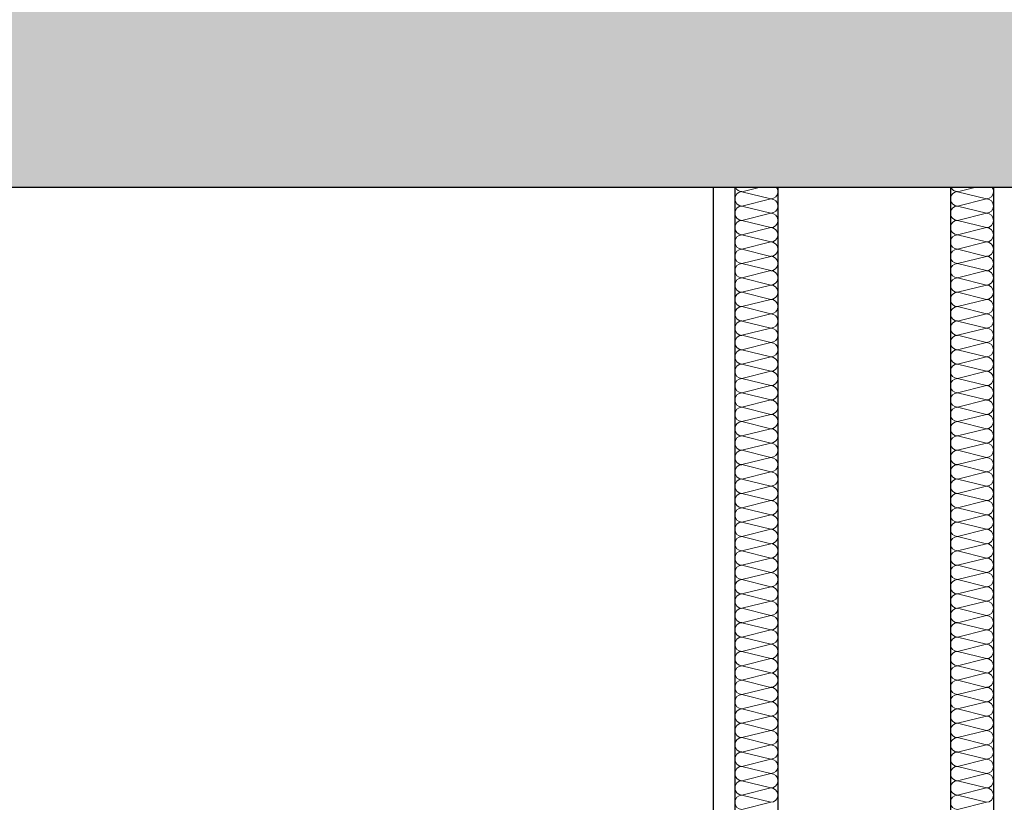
# Model space of a CAD drawing. Header units: metres. Extents: x -27.8 to 39.4, y -22.2 to 2.8.
# Tile 36 of 80: x 8 to 9.1, y -7.2 to -6.3. Entities that reach past the tile are written whole.
import ezdxf

# ---------------------------------------------------------------- set-up
doc = ezdxf.new("R2010")
doc.units = ezdxf.units.M
doc.header["$LTSCALE"] = 0.4
doc.header["$MEASUREMENT"] = 0
doc.layers.get('0').update_dxf_attribs({"color": 8, "lineweight": 9})
doc.layers.get('Defpoints').update_dxf_attribs({"color": 8, "lineweight": 9})
for name, color, linetype in [('Neubau_A-Decken', 8, 'Continuous'), ('Neubau_A-Installationswände', 8, 'Continuous'), ('Neubau_T-Bemaßung', 8, 'Continuous')]:
    doc.layers.add(name, color=color, linetype=linetype)
doc.styles.add('ERSTELLTER_STIL_2', font='arial.ttf')
doc.dimstyles.new('ERSTELLTER_STIL__1', dxfattribs={"dimtxt": 0.0875, "dimasz": 0.059375, "dimexe": 0.18, "dimexo": 0.0625, "dimgap": 0, "dimtad": 1, "dimzin": 0, "dimdsep": 46, "dimtxsty": 'ERSTELLTER_STIL_2', "dimblk": 'ARROWHEAD_6', "dimblk1": 'ARROWHEAD_6', "dimblk2": 'ARROWHEAD_6', "dimcen": 0.09, "dimclrd": 7, "dimclre": 7, "dimclrt": 7, "dimazin": 0, "dimtfac": 1, "dimtdec": 4, "dimtmove": 0, "dimatfit": 3, "dimfxl": 1, "dimtolj": 1, "dimtzin": 0, "dimarcsym": 0})

# ---------------------------------------------------------------- blocks, each defined once
blk = doc.blocks.new('*X336', base_point=(4591.5834, -0.0469))
at = {"layer": 'Neubau_A-Installationswände', "color": 8, "linetype": 'Continuous', "lineweight": 9}
for p, q in [((4212.3488, 3.6331), (4212.3288, 3.6281)), ((4212.3622, 3.6198), (4212.3288, 3.6281)), ((4212.3622, 3.6198), (4212.3288, 3.6115)), ((4212.3622, 3.6031), (4212.3288, 3.6115)), ((4212.3622, 3.6031), (4212.3288, 3.5948)), ((4212.3622, 3.5865), (4212.3288, 3.5948)), ((4212.3622, 3.5865), (4212.3288, 3.5781)), ((4212.3622, 3.5698), (4212.3288, 3.5781)), ((4212.3622, 3.5698), (4212.3288, 3.5615)), ((4212.3622, 3.5531), (4212.3288, 3.5615)), ((4212.3622, 3.5531), (4212.3288, 3.5448)), ((4212.3622, 3.5365), (4212.3288, 3.5448)), ((4212.3622, 3.5365), (4212.3288, 3.5281)), ((4212.3622, 3.5198), (4212.3288, 3.5281)), ((4212.3622, 3.5198), (4212.3288, 3.5115)), ((4212.3622, 3.5031), (4212.3288, 3.5115)), ((4212.3622, 3.5031), (4212.3288, 3.4948)), ((4212.3622, 3.4865), (4212.3288, 3.4948)), ((4212.3622, 3.4865), (4212.3288, 3.4781)), ((4212.3622, 3.4698), (4212.3288, 3.4781)), ((4212.3622, 3.4698), (4212.3288, 3.4615)), ((4212.3622, 3.4531), (4212.3288, 3.4615)), ((4212.3622, 3.4531), (4212.3288, 3.4448)), ((4212.3622, 3.4365), (4212.3288, 3.4448)), ((4212.3622, 3.4365), (4212.3288, 3.4281)), ((4212.3622, 3.4198), (4212.3288, 3.4281)), ((4212.3622, 3.4198), (4212.3288, 3.4115)), ((4212.3622, 3.4031), (4212.3288, 3.4115)), ((4212.3622, 3.4031), (4212.3288, 3.3948)), ((4212.3622, 3.3865), (4212.3288, 3.3948)), ((4212.3622, 3.3865), (4212.3288, 3.3781)), ((4212.3622, 3.3698), (4212.3288, 3.3781)), ((4212.3622, 3.3698), (4212.3288, 3.3615)), ((4212.3622, 3.3531), (4212.3288, 3.3615)), ((4212.3622, 3.3531), (4212.3288, 3.3448)), ((4212.3622, 3.3365), (4212.3288, 3.3448)), ((4212.3622, 3.3365), (4212.3288, 3.3281)), ((4212.3622, 3.3198), (4212.3288, 3.3281)), ((4212.3622, 3.3198), (4212.3288, 3.3115)), ((4212.3622, 3.3031), (4212.3288, 3.3115)), ((4212.3622, 3.3031), (4212.3288, 3.2948)), ((4212.3622, 3.2865), (4212.3288, 3.2948)), ((4212.3622, 3.2865), (4212.3288, 3.2781)), ((4212.3622, 3.2698), (4212.3288, 3.2781)), ((4212.3622, 3.2698), (4212.3288, 3.2615)), ((4212.3622, 3.2531), (4212.3288, 3.2615)), ((4212.3622, 3.2531), (4212.3288, 3.2448)), ((4212.3622, 3.2365), (4212.3288, 3.2448)), ((4212.3622, 3.2365), (4212.3288, 3.2281)), ((4212.3622, 3.2198), (4212.3288, 3.2281)), ((4212.3622, 3.2198), (4212.3288, 3.2115)), ((4212.3622, 3.2031), (4212.3288, 3.2115)), ((4212.3622, 3.2031), (4212.3288, 3.1948)), ((4212.3622, 3.1865), (4212.3288, 3.1948)), ((4212.3622, 3.1865), (4212.3288, 3.1781)), ((4212.3622, 3.1698), (4212.3288, 3.1781)), ((4212.3622, 3.1698), (4212.3288, 3.1615)), ((4212.3622, 3.1531), (4212.3288, 3.1615)), ((4212.3622, 3.1531), (4212.3288, 3.1448)), ((4212.3622, 3.1365), (4212.3288, 3.1448)), ((4212.3622, 3.1365), (4212.3288, 3.1281)), ((4212.3622, 3.1198), (4212.3288, 3.1281)), ((4212.3622, 3.1198), (4212.3288, 3.1115)), ((4212.3622, 3.1031), (4212.3288, 3.1115)), ((4212.3622, 3.1031), (4212.3288, 3.0948)), ((4212.3622, 3.0865), (4212.3288, 3.0948)), ((4212.3622, 3.0865), (4212.3288, 3.0781)), ((4212.3622, 3.0698), (4212.3288, 3.0781)), ((4212.3622, 3.0698), (4212.3288, 3.0615)), ((4212.3622, 3.0531), (4212.3288, 3.0615)), ((4212.3622, 3.0531), (4212.3288, 3.0448)), ((4212.3622, 3.0365), (4212.3288, 3.0448)), ((4212.3622, 3.0365), (4212.3288, 3.0281)), ((4212.3622, 3.0198), (4212.3288, 3.0281)), ((4212.3622, 3.0198), (4212.3288, 3.0115)), ((4212.3622, 3.0031), (4212.3288, 3.0115)), ((4212.3622, 3.0031), (4212.3288, 2.9948)), ((4212.3622, 2.9865), (4212.3288, 2.9948)), ((4212.3622, 2.9865), (4212.3288, 2.9781)), ((4212.3622, 2.9698), (4212.3288, 2.9781)), ((4212.3622, 2.9698), (4212.3288, 2.9615)), ((4212.3622, 2.9531), (4212.3288, 2.9615)), ((4212.3622, 2.9531), (4212.3288, 2.9448)), ((4212.3622, 2.9365), (4212.3288, 2.9448)), ((4212.3622, 2.9365), (4212.3288, 2.9281)), ((4212.3622, 2.9198), (4212.3288, 2.9281)), ((4212.3622, 2.9198), (4212.3288, 2.9115))]:
    blk.add_line(p, q, dxfattribs=at)
for centre, start, end in [((4212.3288, 3.6365), 203.5782, 270), ((4212.3622, 3.6281), 0, 36.8699), ((4212.3288, 3.6198), 90, 180), ((4212.3288, 3.6198), 180, 270), ((4212.3622, 3.6281), 270, 0), ((4212.3622, 3.6115), 0, 90), ((4212.3288, 3.6031), 90, 180), ((4212.3622, 3.6115), 270, 0), ((4212.3288, 3.6031), 180, 270), ((4212.3622, 3.5948), 0, 90), ((4212.3288, 3.5865), 90, 180), ((4212.3288, 3.5865), 180, 270), ((4212.3622, 3.5948), 270, 0), ((4212.3622, 3.5781), 0, 90), ((4212.3288, 3.5698), 90, 180), ((4212.3622, 3.5781), 270, 0), ((4212.3288, 3.5698), 180, 270), ((4212.3622, 3.5615), 0, 90), ((4212.3288, 3.5531), 90, 180), ((4212.3288, 3.5531), 180, 270), ((4212.3622, 3.5615), 270, 0), ((4212.3622, 3.5448), 0, 90), ((4212.3288, 3.5365), 90, 180), ((4212.3622, 3.5448), 270, 0), ((4212.3288, 3.5365), 180, 270), ((4212.3288, 3.5198), 90, 180), ((4212.3622, 3.5281), 0, 90), ((4212.3622, 3.5281), 270, 0), ((4212.3288, 3.5198), 180, 270), ((4212.3622, 3.5115), 0, 90), ((4212.3288, 3.5031), 90, 180), ((4212.3622, 3.5115), 270, 0), ((4212.3288, 3.5031), 180, 270), ((4212.3288, 3.4865), 90, 180), ((4212.3622, 3.4948), 0, 90), ((4212.3622, 3.4948), 270, 0), ((4212.3288, 3.4865), 180, 270), ((4212.3622, 3.4781), 0, 90), ((4212.3288, 3.4698), 90, 180), ((4212.3622, 3.4781), 270, 0), ((4212.3288, 3.4698), 180, 270), ((4212.3288, 3.4531), 90, 180), ((4212.3622, 3.4615), 0, 90), ((4212.3622, 3.4615), 270, 0), ((4212.3288, 3.4531), 180, 270), ((4212.3622, 3.4448), 0, 90), ((4212.3288, 3.4365), 90, 180), ((4212.3622, 3.4448), 270, 0), ((4212.3288, 3.4365), 180, 270), ((4212.3288, 3.4198), 90, 180), ((4212.3622, 3.4281), 0, 90), ((4212.3622, 3.4281), 270, 0), ((4212.3288, 3.4198), 180, 270), ((4212.3622, 3.4115), 0, 90), ((4212.3288, 3.4031), 90, 180), ((4212.3288, 3.4031), 180, 270), ((4212.3622, 3.4115), 270, 0), ((4212.3622, 3.3948), 0, 90), ((4212.3288, 3.3865), 90, 180), ((4212.3622, 3.3948), 270, 0), ((4212.3288, 3.3865), 180, 270), ((4212.3622, 3.3781), 0, 90), ((4212.3288, 3.3698), 90, 180), ((4212.3288, 3.3698), 180, 270), ((4212.3622, 3.3781), 270, 0), ((4212.3622, 3.3615), 0, 90), ((4212.3288, 3.3531), 90, 180), ((4212.3622, 3.3615), 270, 0), ((4212.3288, 3.3531), 180, 270), ((4212.3622, 3.3448), 0, 90), ((4212.3288, 3.3365), 90, 180), ((4212.3288, 3.3365), 180, 270), ((4212.3622, 3.3448), 270, 0), ((4212.3622, 3.3281), 0, 90), ((4212.3288, 3.3198), 90, 180), ((4212.3622, 3.3281), 270, 0), ((4212.3288, 3.3198), 180, 270), ((4212.3288, 3.3031), 90, 180), ((4212.3622, 3.3115), 0, 90), ((4212.3622, 3.3115), 270, 0), ((4212.3288, 3.3031), 180, 270), ((4212.3622, 3.2948), 0, 90), ((4212.3288, 3.2865), 90, 180), ((4212.3622, 3.2948), 270, 0), ((4212.3288, 3.2865), 180, 270), ((4212.3288, 3.2698), 90, 180), ((4212.3622, 3.2781), 0, 90), ((4212.3622, 3.2781), 270, 0), ((4212.3288, 3.2698), 180, 270), ((4212.3622, 3.2615), 0, 90), ((4212.3288, 3.2531), 90, 180), ((4212.3622, 3.2615), 270, 0), ((4212.3288, 3.2531), 180, 270), ((4212.3288, 3.2365), 90, 180), ((4212.3622, 3.2448), 0, 90), ((4212.3622, 3.2448), 270, 0), ((4212.3288, 3.2365), 180, 270), ((4212.3622, 3.2281), 0, 90), ((4212.3288, 3.2198), 90, 180), ((4212.3622, 3.2281), 270, 0), ((4212.3288, 3.2198), 180, 270), ((4212.3288, 3.2031), 90, 180), ((4212.3622, 3.2115), 0, 90), ((4212.3622, 3.2115), 270, 0), ((4212.3288, 3.2031), 180, 270), ((4212.3622, 3.1948), 0, 90), ((4212.3288, 3.1865), 90, 180), ((4212.3288, 3.1865), 180, 270), ((4212.3622, 3.1948), 270, 0), ((4212.3622, 3.1781), 0, 90), ((4212.3288, 3.1698), 90, 180), ((4212.3622, 3.1781), 270, 0), ((4212.3288, 3.1698), 180, 270), ((4212.3622, 3.1615), 0, 90), ((4212.3288, 3.1531), 90, 180), ((4212.3288, 3.1531), 180, 270), ((4212.3622, 3.1615), 270, 0), ((4212.3622, 3.1448), 0, 90), ((4212.3288, 3.1365), 90, 180), ((4212.3622, 3.1448), 270, 0), ((4212.3288, 3.1365), 180, 270), ((4212.3622, 3.1281), 0, 90), ((4212.3288, 3.1198), 90, 180), ((4212.3288, 3.1198), 180, 270), ((4212.3622, 3.1281), 270, 0), ((4212.3622, 3.1115), 0, 90), ((4212.3288, 3.1031), 90, 180), ((4212.3622, 3.1115), 270, 0), ((4212.3288, 3.1031), 180, 270), ((4212.3288, 3.0865), 90, 180), ((4212.3622, 3.0948), 0, 90), ((4212.3622, 3.0948), 270, 0), ((4212.3288, 3.0865), 180, 270), ((4212.3622, 3.0781), 0, 90), ((4212.3288, 3.0698), 90, 180), ((4212.3622, 3.0781), 270, 0), ((4212.3288, 3.0698), 180, 270), ((4212.3288, 3.0531), 90, 180), ((4212.3622, 3.0615), 0, 90), ((4212.3622, 3.0615), 270, 0), ((4212.3288, 3.0531), 180, 270), ((4212.3622, 3.0448), 0, 90), ((4212.3288, 3.0365), 90, 180), ((4212.3622, 3.0448), 270, 0), ((4212.3288, 3.0365), 180, 270), ((4212.3288, 3.0198), 90, 180), ((4212.3622, 3.0281), 0, 90), ((4212.3622, 3.0281), 270, 0), ((4212.3288, 3.0198), 180, 270), ((4212.3622, 3.0115), 0, 90), ((4212.3288, 3.0031), 90, 180), ((4212.3288, 3.0031), 180, 270), ((4212.3622, 3.0115), 270, 0), ((4212.3622, 2.9948), 0, 90), ((4212.3288, 2.9865), 90, 180), ((4212.3622, 2.9948), 270, 0), ((4212.3288, 2.9865), 180, 270), ((4212.3622, 2.9781), 0, 90), ((4212.3288, 2.9698), 90, 180), ((4212.3288, 2.9698), 180, 270), ((4212.3622, 2.9781), 270, 0), ((4212.3622, 2.9615), 0, 90), ((4212.3288, 2.9531), 90, 180), ((4212.3622, 2.9615), 270, 0), ((4212.3288, 2.9531), 180, 270), ((4212.3622, 2.9448), 0, 90), ((4212.3288, 2.9365), 90, 180), ((4212.3288, 2.9365), 180, 270), ((4212.3622, 2.9448), 270, 0), ((4212.3622, 2.9281), 0, 90), ((4212.3288, 2.9198), 90, 180), ((4212.3622, 2.9281), 270, 0), ((4212.3288, 2.9198), 180, 270)]:
    blk.add_arc(centre, 0.00833, start, end, dxfattribs=at)
blk = doc.blocks.new('*X337', base_point=(4591.5834, -0.0469))
at = {"layer": 'Neubau_A-Installationswände', "color": 8, "linetype": 'Continuous', "lineweight": 9}
for p, q in [((4212.0988, 3.6331), (4212.0788, 3.6281)), ((4212.1122, 3.6198), (4212.0788, 3.6281)), ((4212.1122, 3.6198), (4212.0788, 3.6115)), ((4212.1122, 3.6031), (4212.0788, 3.6115)), ((4212.1122, 3.6031), (4212.0788, 3.5948)), ((4212.1122, 3.5865), (4212.0788, 3.5948)), ((4212.1122, 3.5865), (4212.0788, 3.5781)), ((4212.1122, 3.5698), (4212.0788, 3.5781)), ((4212.1122, 3.5698), (4212.0788, 3.5615)), ((4212.1122, 3.5531), (4212.0788, 3.5615)), ((4212.1122, 3.5531), (4212.0788, 3.5448)), ((4212.1122, 3.5365), (4212.0788, 3.5448)), ((4212.1122, 3.5365), (4212.0788, 3.5281)), ((4212.1122, 3.5198), (4212.0788, 3.5281)), ((4212.1122, 3.5198), (4212.0788, 3.5115)), ((4212.1122, 3.5031), (4212.0788, 3.5115)), ((4212.1122, 3.5031), (4212.0788, 3.4948)), ((4212.1122, 3.4865), (4212.0788, 3.4948)), ((4212.1122, 3.4865), (4212.0788, 3.4781)), ((4212.1122, 3.4698), (4212.0788, 3.4781)), ((4212.1122, 3.4698), (4212.0788, 3.4615)), ((4212.1122, 3.4531), (4212.0788, 3.4615)), ((4212.1122, 3.4531), (4212.0788, 3.4448)), ((4212.1122, 3.4365), (4212.0788, 3.4448)), ((4212.1122, 3.4365), (4212.0788, 3.4281)), ((4212.1122, 3.4198), (4212.0788, 3.4281)), ((4212.1122, 3.4198), (4212.0788, 3.4115)), ((4212.1122, 3.4031), (4212.0788, 3.4115)), ((4212.1122, 3.4031), (4212.0788, 3.3948)), ((4212.1122, 3.3865), (4212.0788, 3.3948)), ((4212.1122, 3.3865), (4212.0788, 3.3781)), ((4212.1122, 3.3698), (4212.0788, 3.3781)), ((4212.1122, 3.3698), (4212.0788, 3.3615)), ((4212.1122, 3.3531), (4212.0788, 3.3615)), ((4212.1122, 3.3531), (4212.0788, 3.3448)), ((4212.1122, 3.3365), (4212.0788, 3.3448)), ((4212.1122, 3.3365), (4212.0788, 3.3281)), ((4212.1122, 3.3198), (4212.0788, 3.3281)), ((4212.1122, 3.3198), (4212.0788, 3.3115)), ((4212.1122, 3.3031), (4212.0788, 3.3115)), ((4212.1122, 3.3031), (4212.0788, 3.2948)), ((4212.1122, 3.2865), (4212.0788, 3.2948)), ((4212.1122, 3.2865), (4212.0788, 3.2781)), ((4212.1122, 3.2698), (4212.0788, 3.2781)), ((4212.1122, 3.2698), (4212.0788, 3.2615)), ((4212.1122, 3.2531), (4212.0788, 3.2615)), ((4212.1122, 3.2531), (4212.0788, 3.2448)), ((4212.1122, 3.2365), (4212.0788, 3.2448)), ((4212.1122, 3.2365), (4212.0788, 3.2281)), ((4212.1122, 3.2198), (4212.0788, 3.2281)), ((4212.1122, 3.2198), (4212.0788, 3.2115)), ((4212.1122, 3.2031), (4212.0788, 3.2115)), ((4212.1122, 3.2031), (4212.0788, 3.1948)), ((4212.1122, 3.1865), (4212.0788, 3.1948)), ((4212.1122, 3.1865), (4212.0788, 3.1781)), ((4212.1122, 3.1698), (4212.0788, 3.1781)), ((4212.1122, 3.1698), (4212.0788, 3.1615)), ((4212.1122, 3.1531), (4212.0788, 3.1615)), ((4212.1122, 3.1531), (4212.0788, 3.1448)), ((4212.1122, 3.1365), (4212.0788, 3.1448)), ((4212.1122, 3.1365), (4212.0788, 3.1281)), ((4212.1122, 3.1198), (4212.0788, 3.1281)), ((4212.1122, 3.1198), (4212.0788, 3.1115)), ((4212.1122, 3.1031), (4212.0788, 3.1115)), ((4212.1122, 3.1031), (4212.0788, 3.0948)), ((4212.1122, 3.0865), (4212.0788, 3.0948)), ((4212.1122, 3.0865), (4212.0788, 3.0781)), ((4212.1122, 3.0698), (4212.0788, 3.0781)), ((4212.1122, 3.0698), (4212.0788, 3.0615)), ((4212.1122, 3.0531), (4212.0788, 3.0615)), ((4212.1122, 3.0531), (4212.0788, 3.0448)), ((4212.1122, 3.0365), (4212.0788, 3.0448)), ((4212.1122, 3.0365), (4212.0788, 3.0281)), ((4212.1122, 3.0198), (4212.0788, 3.0281)), ((4212.1122, 3.0198), (4212.0788, 3.0115)), ((4212.1122, 3.0031), (4212.0788, 3.0115)), ((4212.1122, 3.0031), (4212.0788, 2.9948)), ((4212.1122, 2.9865), (4212.0788, 2.9948)), ((4212.1122, 2.9865), (4212.0788, 2.9781)), ((4212.1122, 2.9698), (4212.0788, 2.9781)), ((4212.1122, 2.9698), (4212.0788, 2.9615)), ((4212.1122, 2.9531), (4212.0788, 2.9615)), ((4212.1122, 2.9531), (4212.0788, 2.9448)), ((4212.1122, 2.9365), (4212.0788, 2.9448)), ((4212.1122, 2.9365), (4212.0788, 2.9281)), ((4212.1122, 2.9198), (4212.0788, 2.9281)), ((4212.1122, 2.9198), (4212.0788, 2.9115))]:
    blk.add_line(p, q, dxfattribs=at)
for centre, start, end in [((4212.0788, 3.6365), 203.5782, 270), ((4212.1122, 3.6281), 0, 36.8699), ((4212.0788, 3.6198), 90, 180), ((4212.0788, 3.6198), 180, 270), ((4212.1122, 3.6281), 270, 0), ((4212.1122, 3.6115), 0, 90), ((4212.0788, 3.6031), 90, 180), ((4212.1122, 3.6115), 270, 0), ((4212.0788, 3.6031), 180, 270), ((4212.1122, 3.5948), 0, 90), ((4212.0788, 3.5865), 90, 180), ((4212.0788, 3.5865), 180, 270), ((4212.1122, 3.5948), 270, 0), ((4212.1122, 3.5781), 0, 90), ((4212.0788, 3.5698), 90, 180), ((4212.1122, 3.5781), 270, 0), ((4212.0788, 3.5698), 180, 270), ((4212.1122, 3.5615), 0, 90), ((4212.0788, 3.5531), 90, 180), ((4212.0788, 3.5531), 180, 270), ((4212.1122, 3.5615), 270, 0), ((4212.1122, 3.5448), 0, 90), ((4212.0788, 3.5365), 90, 180), ((4212.1122, 3.5448), 270, 0), ((4212.0788, 3.5365), 180, 270), ((4212.0788, 3.5198), 90, 180), ((4212.1122, 3.5281), 0, 90), ((4212.1122, 3.5281), 270, 0), ((4212.0788, 3.5198), 180, 270), ((4212.1122, 3.5115), 0, 90), ((4212.0788, 3.5031), 90, 180), ((4212.1122, 3.5115), 270, 0), ((4212.0788, 3.5031), 180, 270), ((4212.0788, 3.4865), 90, 180), ((4212.1122, 3.4948), 0, 90), ((4212.1122, 3.4948), 270, 0), ((4212.0788, 3.4865), 180, 270), ((4212.1122, 3.4781), 0, 90), ((4212.0788, 3.4698), 90, 180), ((4212.1122, 3.4781), 270, 0), ((4212.0788, 3.4698), 180, 270), ((4212.0788, 3.4531), 90, 180), ((4212.1122, 3.4615), 0, 90), ((4212.1122, 3.4615), 270, 0), ((4212.0788, 3.4531), 180, 270), ((4212.1122, 3.4448), 0, 90), ((4212.0788, 3.4365), 90, 180), ((4212.1122, 3.4448), 270, 0), ((4212.0788, 3.4365), 180, 270), ((4212.0788, 3.4198), 90, 180), ((4212.1122, 3.4281), 0, 90), ((4212.1122, 3.4281), 270, 0), ((4212.0788, 3.4198), 180, 270), ((4212.1122, 3.4115), 0, 90), ((4212.0788, 3.4031), 90, 180), ((4212.0788, 3.4031), 180, 270), ((4212.1122, 3.4115), 270, 0), ((4212.1122, 3.3948), 0, 90), ((4212.0788, 3.3865), 90, 180), ((4212.1122, 3.3948), 270, 0), ((4212.0788, 3.3865), 180, 270), ((4212.1122, 3.3781), 0, 90), ((4212.0788, 3.3698), 90, 180), ((4212.0788, 3.3698), 180, 270), ((4212.1122, 3.3781), 270, 0), ((4212.1122, 3.3615), 0, 90), ((4212.0788, 3.3531), 90, 180), ((4212.1122, 3.3615), 270, 0), ((4212.0788, 3.3531), 180, 270), ((4212.1122, 3.3448), 0, 90), ((4212.0788, 3.3365), 90, 180), ((4212.0788, 3.3365), 180, 270), ((4212.1122, 3.3448), 270, 0), ((4212.1122, 3.3281), 0, 90), ((4212.0788, 3.3198), 90, 180), ((4212.1122, 3.3281), 270, 0), ((4212.0788, 3.3198), 180, 270), ((4212.0788, 3.3031), 90, 180), ((4212.1122, 3.3115), 0, 90), ((4212.1122, 3.3115), 270, 0), ((4212.0788, 3.3031), 180, 270), ((4212.1122, 3.2948), 0, 90), ((4212.0788, 3.2865), 90, 180), ((4212.1122, 3.2948), 270, 0), ((4212.0788, 3.2865), 180, 270), ((4212.0788, 3.2698), 90, 180), ((4212.1122, 3.2781), 0, 90), ((4212.1122, 3.2781), 270, 0), ((4212.0788, 3.2698), 180, 270), ((4212.1122, 3.2615), 0, 90), ((4212.0788, 3.2531), 90, 180), ((4212.1122, 3.2615), 270, 0), ((4212.0788, 3.2531), 180, 270), ((4212.0788, 3.2365), 90, 180), ((4212.1122, 3.2448), 0, 90), ((4212.1122, 3.2448), 270, 0), ((4212.0788, 3.2365), 180, 270), ((4212.1122, 3.2281), 0, 90), ((4212.0788, 3.2198), 90, 180), ((4212.1122, 3.2281), 270, 0), ((4212.0788, 3.2198), 180, 270), ((4212.0788, 3.2031), 90, 180), ((4212.1122, 3.2115), 0, 90), ((4212.1122, 3.2115), 270, 0), ((4212.0788, 3.2031), 180, 270), ((4212.1122, 3.1948), 0, 90), ((4212.0788, 3.1865), 90, 180), ((4212.0788, 3.1865), 180, 270), ((4212.1122, 3.1948), 270, 0), ((4212.1122, 3.1781), 0, 90), ((4212.0788, 3.1698), 90, 180), ((4212.1122, 3.1781), 270, 0), ((4212.0788, 3.1698), 180, 270), ((4212.1122, 3.1615), 0, 90), ((4212.0788, 3.1531), 90, 180), ((4212.0788, 3.1531), 180, 270), ((4212.1122, 3.1615), 270, 0), ((4212.1122, 3.1448), 0, 90), ((4212.0788, 3.1365), 90, 180), ((4212.1122, 3.1448), 270, 0), ((4212.0788, 3.1365), 180, 270), ((4212.1122, 3.1281), 0, 90), ((4212.0788, 3.1198), 90, 180), ((4212.0788, 3.1198), 180, 270), ((4212.1122, 3.1281), 270, 0), ((4212.1122, 3.1115), 0, 90), ((4212.0788, 3.1031), 90, 180), ((4212.1122, 3.1115), 270, 0), ((4212.0788, 3.1031), 180, 270), ((4212.0788, 3.0865), 90, 180), ((4212.1122, 3.0948), 0, 90), ((4212.1122, 3.0948), 270, 0), ((4212.0788, 3.0865), 180, 270), ((4212.1122, 3.0781), 0, 90), ((4212.0788, 3.0698), 90, 180), ((4212.1122, 3.0781), 270, 0), ((4212.0788, 3.0698), 180, 270), ((4212.0788, 3.0531), 90, 180), ((4212.1122, 3.0615), 0, 90), ((4212.1122, 3.0615), 270, 0), ((4212.0788, 3.0531), 180, 270), ((4212.1122, 3.0448), 0, 90), ((4212.0788, 3.0365), 90, 180), ((4212.1122, 3.0448), 270, 0), ((4212.0788, 3.0365), 180, 270), ((4212.0788, 3.0198), 90, 180), ((4212.1122, 3.0281), 0, 90), ((4212.1122, 3.0281), 270, 0), ((4212.0788, 3.0198), 180, 270), ((4212.1122, 3.0115), 0, 90), ((4212.0788, 3.0031), 90, 180), ((4212.0788, 3.0031), 180, 270), ((4212.1122, 3.0115), 270, 0), ((4212.1122, 2.9948), 0, 90), ((4212.0788, 2.9865), 90, 180), ((4212.1122, 2.9948), 270, 0), ((4212.0788, 2.9865), 180, 270), ((4212.1122, 2.9781), 0, 90), ((4212.0788, 2.9698), 90, 180), ((4212.0788, 2.9698), 180, 270), ((4212.1122, 2.9781), 270, 0), ((4212.1122, 2.9615), 0, 90), ((4212.0788, 2.9531), 90, 180), ((4212.1122, 2.9615), 270, 0), ((4212.0788, 2.9531), 180, 270), ((4212.1122, 2.9448), 0, 90), ((4212.0788, 2.9365), 90, 180), ((4212.0788, 2.9365), 180, 270), ((4212.1122, 2.9448), 270, 0), ((4212.1122, 2.9281), 0, 90), ((4212.0788, 2.9198), 90, 180), ((4212.1122, 2.9281), 270, 0), ((4212.0788, 2.9198), 180, 270)]:
    blk.add_arc(centre, 0.00833, start, end, dxfattribs=at)
blk = doc.blocks.new('ARROWHEAD_6')
at = {"color": 0, "linetype": 'Continuous', "lineweight": 0}
for p, q in [((-0.5, -0.5), (0.5, 0.5)), ((0, 0), (-1, 0))]:
    blk.add_line(p, q, dxfattribs=at)
blk = doc.blocks.new('*D398')
at = {"layer": 'Defpoints', "color": 0, "linetype": 'Continuous', "transparency": 16777216}
for p in [(11.5331, -6.495), (23.73, -6.495), (-0.3, -10.355)]:
    blk.add_point(p, dxfattribs=at)
at = {"layer": 'Neubau_T-Bemaßung', "linetype": 'Continuous', "lineweight": -2, "transparency": 16777216}
for p, q in [((23.6675, -6.495), (11.3531, -6.495)), ((11.5331, -6.5544), (11.5331, -8.3149)), ((11.5331, -10.2956), (11.5331, -8.5421)), ((-0.2375, -10.355), (11.7131, -10.355))]:
    blk.add_line(p, q, dxfattribs=at)
at = {"layer": 'Neubau_T-Bemaßung', "linetype": 'Continuous', "lineweight": -2, "transparency": 16777216, "xscale": 0.059375, "yscale": 0.059375, "zscale": 0.059375}
for p, rotation in [((11.5331, -6.495), 90), ((11.5331, -10.355), 270)]:
    blk.add_blockref('ARROWHEAD_6', p, dxfattribs=dict(at, rotation=rotation))
at = {"layer": 'Neubau_T-Bemaßung', "linetype": 'Continuous', "transparency": 16777216, "insert": (11.5331, -8.4285), "char_height": 0.0875, "attachment_point": 5, "rotation": 90, "style": 'ERSTELLTER_STIL_2'}
blk.add_mtext('\\A1;3.86', dxfattribs=at)
blk = doc.blocks.new('*D406')
at = {"layer": 'Defpoints', "color": 0, "linetype": 'Continuous', "transparency": 16777216}
for p in [(1.5934, -6.825), (7.9525, -6.825), (33.092, -10.175)]:
    blk.add_point(p, dxfattribs=at)
at = {"layer": 'Neubau_T-Bemaßung', "linetype": 'Continuous', "lineweight": -2, "transparency": 16777216}
for p, q in [((7.89, -6.825), (1.4134, -6.825)), ((1.5934, -6.8844), (1.5934, -8.3896)), ((1.5934, -10.1156), (1.5934, -8.6174)), ((33.0295, -10.175), (1.4134, -10.175))]:
    blk.add_line(p, q, dxfattribs=at)
at = {"layer": 'Neubau_T-Bemaßung', "linetype": 'Continuous', "lineweight": -2, "transparency": 16777216, "xscale": 0.059375, "yscale": 0.059375, "zscale": 0.059375}
for p, rotation in [((1.5934, -6.825), 90), ((1.5934, -10.175), 270)]:
    blk.add_blockref('ARROWHEAD_6', p, dxfattribs=dict(at, rotation=rotation))
at = {"layer": 'Neubau_T-Bemaßung', "linetype": 'Continuous', "transparency": 16777216, "insert": (1.5934, -8.5035), "char_height": 0.0875, "attachment_point": 5, "rotation": 90, "style": 'ERSTELLTER_STIL_2'}
blk.add_mtext('\\A1;3.35', dxfattribs=at)
blk = doc.blocks.new('*D408')
at = {"layer": 'Defpoints', "color": 0, "linetype": 'Continuous', "transparency": 16777216}
for p in [(1.5934, -6.495), (23.73, -6.495), (7.9525, -6.725)]:
    blk.add_point(p, dxfattribs=at)
at = {"layer": 'Neubau_T-Bemaßung', "linetype": 'Continuous', "lineweight": -2, "transparency": 16777216}
for p, q in [((1.5934, -6.4356), (1.5934, -6.3763)), ((23.6675, -6.495), (1.4134, -6.495)), ((1.5934, -6.495), (1.5934, -6.4965)), ((7.89, -6.725), (1.4134, -6.725)), ((1.5934, -6.725), (1.5934, -6.7238)), ((1.5934, -6.7844), (1.5934, -6.8438))]:
    blk.add_line(p, q, dxfattribs=at)
at = {"layer": 'Neubau_T-Bemaßung', "linetype": 'Continuous', "lineweight": -2, "transparency": 16777216, "xscale": 0.059375, "yscale": 0.059375, "zscale": 0.059375}
for p, rotation in [((1.5934, -6.495), 270), ((1.5934, -6.725), 90)]:
    blk.add_blockref('ARROWHEAD_6', p, dxfattribs=dict(at, rotation=rotation))
at = {"layer": 'Neubau_T-Bemaßung', "linetype": 'Continuous', "transparency": 16777216, "insert": (1.5934, -6.6101), "char_height": 0.0875, "attachment_point": 5, "rotation": 90, "style": 'ERSTELLTER_STIL_2'}
blk.add_mtext('\\A1;0.23', dxfattribs=at)
blk = doc.blocks.new('*D409')
at = {"layer": 'Defpoints', "color": 0, "linetype": 'Continuous', "transparency": 16777216}
for p in [(1.5934, -6.195), (23.73, -6.195), (23.73, -6.495)]:
    blk.add_point(p, dxfattribs=at)
at = {"layer": 'Neubau_T-Bemaßung', "linetype": 'Continuous', "lineweight": -2, "transparency": 16777216}
for p, q in [((1.5934, -6.1356), (1.5934, -6.0763)), ((23.6675, -6.195), (1.4134, -6.195)), ((1.5934, -6.195), (1.5934, -6.2317)), ((1.5934, -6.495), (1.5934, -6.4586)), ((23.6675, -6.495), (1.4134, -6.495)), ((1.5934, -6.5544), (1.5934, -6.6138))]:
    blk.add_line(p, q, dxfattribs=at)
at = {"layer": 'Neubau_T-Bemaßung', "linetype": 'Continuous', "lineweight": -2, "transparency": 16777216, "xscale": 0.059375, "yscale": 0.059375, "zscale": 0.059375}
for p, rotation in [((1.5934, -6.195), 270), ((1.5934, -6.495), 90)]:
    blk.add_blockref('ARROWHEAD_6', p, dxfattribs=dict(at, rotation=rotation))
at = {"layer": 'Neubau_T-Bemaßung', "linetype": 'Continuous', "transparency": 16777216, "insert": (1.5934, -6.3451), "char_height": 0.0875, "attachment_point": 5, "rotation": 90, "style": 'ERSTELLTER_STIL_2'}
blk.add_mtext('\\A1;0.30', dxfattribs=at)
blk = doc.blocks.new('*D418')
at = {"layer": 'Defpoints', "color": 0, "linetype": 'Continuous', "transparency": 16777216}
for p in [(1.9434, -6.495), (23.73, -6.495), (-0.3, -10.355)]:
    blk.add_point(p, dxfattribs=at)
at = {"layer": 'Neubau_T-Bemaßung', "linetype": 'Continuous', "lineweight": -2, "transparency": 16777216}
for p, q in [((23.6675, -6.495), (1.7634, -6.495)), ((1.9434, -6.5544), (1.9434, -8.3149)), ((1.9434, -10.2956), (1.9434, -8.5421)), ((-0.2375, -10.355), (2.1234, -10.355))]:
    blk.add_line(p, q, dxfattribs=at)
at = {"layer": 'Neubau_T-Bemaßung', "linetype": 'Continuous', "lineweight": -2, "transparency": 16777216, "xscale": 0.059375, "yscale": 0.059375, "zscale": 0.059375}
for p, rotation in [((1.9434, -6.495), 90), ((1.9434, -10.355), 270)]:
    blk.add_blockref('ARROWHEAD_6', p, dxfattribs=dict(at, rotation=rotation))
at = {"layer": 'Neubau_T-Bemaßung', "linetype": 'Continuous', "transparency": 16777216, "insert": (1.9434, -8.4285), "char_height": 0.0875, "attachment_point": 5, "rotation": 90, "style": 'ERSTELLTER_STIL_2'}
blk.add_mtext('\\A1;3.86', dxfattribs=at)
blk = doc.blocks.new('*D419')
at = {"layer": 'Defpoints', "color": 0, "linetype": 'Continuous', "transparency": 16777216}
for p in [(1.9434, -6.195), (23.73, -6.195), (23.73, -6.495)]:
    blk.add_point(p, dxfattribs=at)
at = {"layer": 'Neubau_T-Bemaßung', "linetype": 'Continuous', "lineweight": -2, "transparency": 16777216}
for p, q in [((1.9434, -6.1356), (1.9434, -6.0763)), ((23.6675, -6.195), (1.7634, -6.195)), ((1.9434, -6.195), (1.9434, -6.2317)), ((1.9434, -6.495), (1.9434, -6.4586)), ((23.6675, -6.495), (1.7634, -6.495)), ((1.9434, -6.5544), (1.9434, -6.6138))]:
    blk.add_line(p, q, dxfattribs=at)
at = {"layer": 'Neubau_T-Bemaßung', "linetype": 'Continuous', "lineweight": -2, "transparency": 16777216, "xscale": 0.059375, "yscale": 0.059375, "zscale": 0.059375}
for p, rotation in [((1.9434, -6.195), 270), ((1.9434, -6.495), 90)]:
    blk.add_blockref('ARROWHEAD_6', p, dxfattribs=dict(at, rotation=rotation))
at = {"layer": 'Neubau_T-Bemaßung', "linetype": 'Continuous', "transparency": 16777216, "insert": (1.9434, -6.3451), "char_height": 0.0875, "attachment_point": 5, "rotation": 90, "style": 'ERSTELLTER_STIL_2'}
blk.add_mtext('\\A1;0.30', dxfattribs=at)

msp = doc.modelspace()

# ---------------------------------------------------------------- hatches: boundary and pattern name
at = {"layer": 'Neubau_A-Decken', "linetype": 'Continuous'}
h = msp.add_hatch(dxfattribs=at)
h.set_pattern_fill('BETON__STAHLBETON_0001', color=256, style=0, pattern_type=2)
h.set_pattern_definition([(45, (388.31789, -10.175), (-0.084852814, 0.084852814), []), (45, (388.27546, -10.13257), (-0.084852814, 0.084852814), [0.09, -0.03])])
h.paths.add_polyline_path([(-0.125, -6.495), (16.28, -6.495), (16.28, -6.195), (-0.125, -6.195)])

# ---------------------------------------------------------------- linework, layer by layer
msp.add_line((8.78, -6.495), (6.85, -6.495), dxfattribs=at)
at = {"layer": 'Neubau_A-Decken', "linetype": 'Continuous', "flags": 128}
msp.add_lwpolyline([(9.13, -6.495), (9.1175, -6.495), (9.105, -6.495), (9.055, -6.495), (8.855, -6.495), (8.805, -6.495), (8.7925, -6.495), (8.78, -6.495)], dxfattribs=at)
at = {"layer": 'Neubau_A-Installationswände', "linetype": 'Continuous'}
for p, q in [((8.78, -6.495), (8.78, -7.575)), ((8.805, -6.495), (8.805, -10.355)), ((8.855, -6.495), (8.855, -10.355)), ((9.055, -6.495), (9.055, -10.355)), ((9.105, -6.495), (9.105, -10.355))]:
    msp.add_line(p, q, dxfattribs=at)

# ---------------------------------------------------------------- block references
at = {"layer": 'Neubau_A-Installationswände'}
for name in ['*X337', '*X336']:
    msp.add_blockref(name, (388.3179, -10.175), dxfattribs=at)

# ---------------------------------------------------------------- dimensions: what is measured, and where the dimension line sits
at = {"layer": 'Neubau_T-Bemaßung', "linetype": 'Continuous'}
for base, p1, p2, picture, middle in [((1.5934, -6.195), (23.73, -6.495), (23.73, -6.195), '*D409', (1.5934, -6.3451)), ((1.9434, -6.195), (23.73, -6.495), (23.73, -6.195), '*D419', (1.9434, -6.3451)), ((1.5934, -6.495), (7.9525, -6.725), (23.73, -6.495), '*D408', (1.5934, -6.6101)), ((11.5331, -6.495), (-0.3, -10.355), (23.73, -6.495), '*D398', (11.5331, -8.4285)), ((1.9434, -6.495), (-0.3, -10.355), (23.73, -6.495), '*D418', (1.9434, -8.4285)), ((1.5934, -6.825), (33.092, -10.175), (7.9525, -6.825), '*D406', (1.5934, -8.5035))]:
    dim = msp.add_linear_dim(base=base, p1=p1, p2=p2, angle=90, dimstyle='ERSTELLTER_STIL__1', override={"dimclrd": 256, "dimclre": 256, "dimclrt": 256}, dxfattribs=at)
    dim.commit()
    dim.dimension.update_dxf_attribs({"geometry": picture, "text_midpoint": middle, "dimtype": 160, "text_rotation": 90})

doc.saveas('drawing.dxf')
